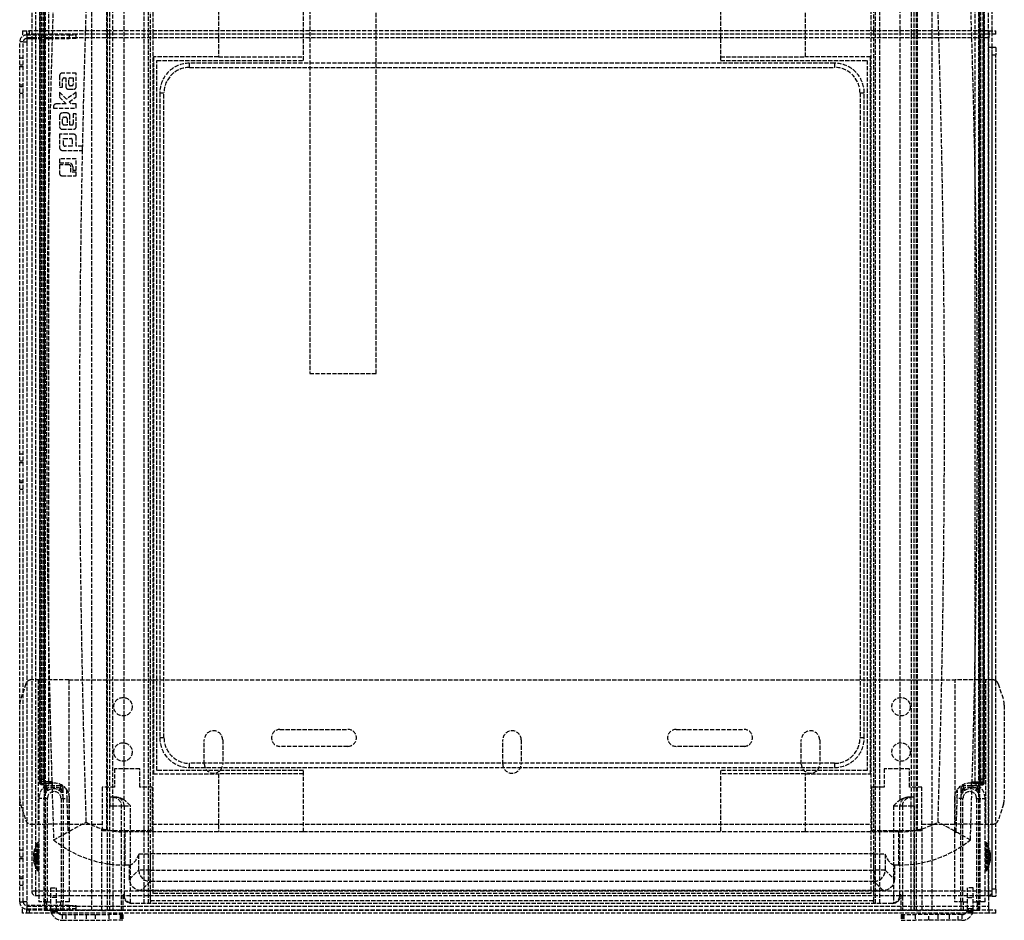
# Model space of a CAD drawing. Header units: millimetres. Extents: x 0 to 348, y -3 to 488.
# Tile 1 of 2: x 0 to 348, y -3 to 315. Entities that reach past the tile are written whole.
import ezdxf

# ---------------------------------------------------------------- set-up
doc = ezdxf.new("R2010")
doc.units = ezdxf.units.MM
doc.header["$LTSCALE"] = 10
doc.linetypes.add('ALLCAD_Strich', pattern=[0.2, 0.15, -0.05])
doc.layers.add('BESCH_KONT_sich_schn_grun_2d', color=10, linetype='Continuous')

msp = doc.modelspace()

# ---------------------------------------------------------------- linework, layer by layer
at = {"layer": 'BESCH_KONT_sich_schn_grun_2d', "linetype": 'ALLCAD_Strich'}
for p, q in [((7.64, 488), (7.64, 46.44)), ((8.34, 46.44), (8.34, 488)), ((8.6, 488), (8.6, 45.1)), ((9, 488), (9, 0)), ((25.5, 0), (25.5, 488)), ((322.5, 0), (322.5, 488)), ((339, 0), (339, 488)), ((339.4, 45.1), (339.4, 488)), ((339.66, 46.44), (339.66, 488)), ((340.36, 488), (340.36, 46.44)), ((47.2, 6), (47.2, 432.5)), ((102.5, 432.5), (102.5, 189.75)), ((126, 189.75), (126, 432.5)), ((300.8, 432.5), (300.8, 6)), ((7.14, 46.44), (7.14, 344.75)), ((7.14, 46.44), (7.14, 344.75)), ((7.25, 45.33), (7.25, 344.75)), ((8.71, 45.46), (8.71, 344.75)), ((10.3, 45.48), (10.3, 344.75)), ((30.99, 0), (30.99, 344.75)), ((31.84, 0), (31.84, 344.75)), ((32.79, 344.75), (32.79, 40)), ((36.87, 39.04), (36.87, 344.75)), ((44.05, 2.5), (44.05, 344.75)), ((45.49, 2.5), (45.49, 344.75)), ((46.2, 3.5), (46.2, 344.75)), ((301.8, 344.75), (301.8, 3.5)), ((302.51, 2.5), (302.51, 344.75)), ((303.95, 2.5), (303.95, 344.75)), ((311.13, 344.75), (311.13, 39.04)), ((315.21, 40), (315.21, 344.75)), ((316.16, 0), (316.16, 344.75)), ((317.01, 0), (317.01, 344.75)), ((337.7, 45.48), (337.7, 344.75)), ((339.29, 45.46), (339.29, 344.75)), ((340.75, 45.33), (340.75, 344.75)), ((340.86, 46.44), (340.86, 344.75)), ((340.86, 344.75), (340.86, 46.44)), ((4.25, 343.25), (4.25, 311)), ((5.75, 311), (5.75, 343.25)), ((342.25, 343.25), (342.25, 311)), ((343.75, 311), (343.75, 343.25)), ((30.75, 28.49), (30.75, 321.51)), ((70.25, 322.25), (70.25, 301.75)), ((100.25, 300.5), (100.25, 322.25)), ((247.75, 322.25), (247.75, 300.5)), ((277.75, 301.75), (277.75, 322.25)), ((317.25, 321.51), (317.25, 28.49)), ((1, 311), (1, 309)), ((1, 311), (3.5, 311)), ((2.5, 309.75), (2.5, 311)), ((2.5, 309.75), (2.5, 309.5)), ((17.5, 309.75), (2.5, 309.75)), ((3.5, 309.5), (3.5, 311)), ((342.5, 311), (3.5, 311)), ((4.25, 311), (4.25, 6.75)), ((5.75, 6.75), (5.75, 311)), ((20, 309.75), (17.5, 309.75)), ((17.5, 309.75), (17.5, 309.5)), ((342.5, 309.75), (20, 309.75)), ((20, 309.75), (20, 309.5)), ((342.25, 311), (342.25, 6.75)), ((342.5, 311), (342.5, 309.75)), ((342.5, 311), (345, 311)), ((345, 309.75), (342.5, 309.75)), ((342.5, 309.75), (342.5, 308.5)), ((343.75, 309.75), (343.75, 311)), ((343.75, 305), (343.75, 309.75)), ((345, 309.75), (345, 311)), ((1.25, 307), (0, 307)), ((0, 3), (0, 307)), ((1.25, 307), (2.5, 307)), ((1.25, 3), (1.25, 307)), ((2.5, 309.5), (2.5, 308.25)), ((2.5, 309.5), (17.5, 309.5)), ((20, 308.5), (2.5, 308.5)), ((2.5, 308.25), (2.5, 307)), ((2.5, 308.25), (17.5, 308.25)), ((2.5, 307), (2.5, 3)), ((17.5, 309.5), (17.5, 308.25)), ((17.5, 309.5), (20, 309.5)), ((20, 308.25), (17.5, 308.25)), ((20, 308.25), (20, 309.5)), ((342.5, 308.5), (20, 308.5)), ((342.5, 305), (342.5, 308.5)), ((342.5, 5), (342.5, 305)), ((343.75, 305), (342.5, 305)), ((345, 305), (343.75, 305)), ((343.75, 302.5), (343.75, 305)), ((343.75, 6.75), (343.75, 305)), ((345, 305), (345, 302.5)), ((1.25, 301.25), (0, 301.25)), ((70.25, 301.75), (47.25, 301.75)), ((47.25, 301.75), (47.25, 48.25)), ((48.5, 49.5), (48.5, 300.5)), ((48.5, 300.5), (100.25, 300.5)), ((288, 299.5), (60, 299.5)), ((60, 298), (60, 299.5)), ((70.25, 301.75), (100.25, 301.75)), ((247.75, 301.75), (277.75, 301.75)), ((247.75, 300.5), (299.5, 300.5)), ((300.75, 301.75), (277.75, 301.75)), ((288, 299.5), (288, 298)), ((299.5, 300.5), (299.5, 49.5)), ((300.75, 48.25), (300.75, 301.75)), ((343.75, 7.5), (343.75, 302.5)), ((343.75, 302.5), (345, 302.5)), ((345, 7.5), (345, 302.5)), ((1.25, 298.83), (0, 298.83)), ((1.25, 298.25), (0, 298.25)), ((20, 296), (15.05, 296)), ((20, 291.23), (20, 296)), ((60, 298), (288, 298)), ((14.1, 295.05), (14.1, 291.04)), ((15.16, 291.04), (15.16, 293.75)), ((15.69, 294.28), (16.34, 294.28)), ((16.34, 294.28), (16.34, 291.21)), ((17.35, 292.06), (17.35, 293.78)), ((17.89, 294.32), (18.94, 294.32)), ((18.94, 294.32), (18.94, 292.07)), ((1.25, 291.75), (0, 291.75)), ((1.25, 291.17), (0, 291.17)), ((14.1, 291.04), (15.16, 291.04)), ((14.1, 289.25), (14.1, 287.53)), ((16.55, 286.8), (14.1, 289.25)), ((20, 289.21), (16.55, 286.8)), ((17.27, 290.28), (19.05, 290.28)), ((18.39, 291.52), (17.9, 291.52)), ((20, 287.6), (20, 289.21)), ((49.5, 289), (49.5, 61)), ((49.5, 289), (51, 289)), ((51, 61), (51, 289)), ((297, 289), (298.5, 289)), ((297, 289), (297, 61)), ((298.5, 61), (298.5, 289)), ((1.25, 288.75), (0, 288.75)), ((14.1, 287.53), (16.45, 285.09)), ((17.47, 285.88), (20, 287.6)), ((18.25, 285.09), (17.47, 285.88)), ((11.91, 284.15), (11.91, 283.61)), ((11.91, 283.61), (20, 283.61)), ((16.45, 285.09), (12.86, 285.09)), ((16.78, 281.9), (15.06, 281.9)), ((20, 285.09), (18.25, 285.09)), ((20, 283.61), (20, 285.09)), ((14.1, 280.95), (14.1, 277.1)), ((15.16, 278.21), (15.16, 279.9)), ((15.71, 280.45), (16.21, 280.45)), ((16.76, 279.9), (16.76, 277.65)), ((17.75, 277.65), (17.75, 280.93)), ((18.94, 281.65), (18.94, 278.18)), ((20, 281.65), (18.94, 281.65)), ((20, 277.1), (20, 281.65)), ((15.06, 276.15), (19.04, 276.15)), ((16.76, 277.65), (15.72, 277.65)), ((18.41, 277.65), (17.75, 277.65)), ((18.98, 274.42), (14.1, 274.42)), ((14.1, 274.42), (14.1, 269.63)), ((15.49, 270.68), (15.49, 272.93)), ((15.49, 272.93), (18.04, 272.93)), ((18.59, 272.39), (18.59, 270.14)), ((20, 270.17), (20, 273.4)), ((15.06, 268.68), (22.15, 268.68)), ((18.59, 270.14), (16.04, 270.14)), ((22.15, 270.17), (20, 270.17)), ((22.15, 268.68), (22.15, 270.17)), ((14.1, 265.69), (14.1, 264.24)), ((20, 265.69), (14.1, 265.69)), ((20, 261.64), (20, 265.69)), ((14.1, 264.24), (17.4, 264.24)), ((14.1, 263.58), (14.1, 260.5)), ((17.4, 263.58), (14.1, 263.58)), ((18.11, 261.01), (18.11, 262.87)), ((20, 261.01), (18.11, 261.01)), ((18.74, 262.89), (18.74, 261.64)), ((18.74, 261.64), (20, 261.64)), ((20, 259.72), (20, 261.01)), ((14.88, 259.72), (20, 259.72)), ((102.5, 189.75), (126, 189.75)), ((1.25, 161.25), (0, 161.25)), ((1.25, 158.83), (0, 158.83)), ((1.25, 158.25), (0, 158.25)), ((1.25, 151.75), (0, 151.75)), ((1.25, 151.17), (0, 151.17)), ((1.25, 148.75), (0, 148.75)), ((2.15, 80.12), (0.29, 74.4)), ((4, 81.5), (4, 81.5)), ((9, 81.5), (4, 81.5)), ((6.5, 81.5), (6.5, 30.5)), ((17.42, 81.5), (9, 81.5)), ((17.42, 81.5), (330.58, 81.5)), ((17.42, 81.5), (17.42, 30.5)), ((339, 81.5), (330.58, 81.5)), ((330.58, 30.5), (330.58, 81.5)), ((344, 81.5), (339, 81.5)), ((341.5, 30.5), (341.5, 81.5)), ((344, 81.5), (344, 81.5)), ((345.85, 80.12), (347.71, 74.4)), ((348, 72.55), (348, 39.45)), ((92, 64), (116, 64)), ((232, 64), (256, 64)), ((51, 61), (49.5, 61)), ((65.25, 51.75), (65.25, 60.25)), ((71.75, 60.25), (71.75, 51.75)), ((170.75, 51.75), (170.75, 60.25)), ((177.25, 60.25), (177.25, 51.75)), ((276.25, 51.75), (276.25, 60.25)), ((282.75, 60.25), (282.75, 51.75)), ((298.5, 61), (297, 61)), ((116, 58), (92, 58)), ((256, 58), (232, 58)), ((42.48, 50.1), (33.54, 50.1)), ((33.54, 50.1), (33.54, 43.6)), ((42.48, 43.6), (42.48, 50.1)), ((100.25, 49.5), (48.5, 49.5)), ((60, 50.5), (60, 52)), ((288, 52), (60, 52)), ((60, 50.5), (288, 50.5)), ((100.25, 27.75), (100.25, 49.5)), ((299.5, 49.5), (247.75, 49.5)), ((247.75, 49.5), (247.75, 27.75)), ((288, 52), (288, 50.5)), ((314.46, 50.1), (305.53, 50.1)), ((305.53, 50.1), (305.53, 43.6)), ((314.46, 43.6), (314.46, 50.1)), ((7.64, 46.44), (7.14, 46.44)), ((7.14, 46.44), (7.14, 46.44)), ((7.25, 45.33), (7.15, 44.94)), ((7.64, 46.44), (8.34, 46.44)), ((11.6, 45.48), (10.3, 45.48)), ((10.3, 45.48), (10.3, 45.03)), ((11.6, 44), (11.6, 45.48)), ((47.25, 48.25), (70.25, 48.25)), ((100.25, 48.25), (70.25, 48.25)), ((70.25, 48.25), (70.25, 27.75)), ((277.75, 48.25), (247.75, 48.25)), ((277.75, 48.25), (300.75, 48.25)), ((277.75, 27.75), (277.75, 48.25)), ((336.4, 44), (336.4, 45.48)), ((336.4, 45.48), (337.7, 45.48)), ((337.7, 45.48), (337.7, 45.03)), ((340.36, 46.44), (339.66, 46.44)), ((340.36, 46.44), (340.86, 46.44)), ((340.75, 45.33), (340.85, 44.94)), ((340.86, 46.44), (340.86, 46.44)), ((7.65, 44.44), (7.75, 44.83)), ((8.6, 44.44), (7.65, 44.44)), ((8.6, 44.44), (7.65, 44.44)), ((8.6, 45.1), (8.6, 44.9)), ((8.6, 43), (8.6, 44.9)), ((8.6, 43), (9.4, 43)), ((8.6, 43), (8.6, 39.6)), ((9.6, 43.14), (9.6, 44)), ((14.4, 44), (9.6, 44)), ((14.4, 44), (14.4, 43.14)), ((14.6, 43), (15.4, 43)), ((15.4, 39.6), (15.4, 43)), ((33.54, 43.6), (29.11, 43.6)), ((29.11, 43.6), (29.11, 28.3)), ((46.91, 43.6), (42.48, 43.6)), ((46.91, 28.3), (46.91, 43.6)), ((305.53, 43.6), (301.09, 43.6)), ((301.09, 43.6), (301.09, 28.3)), ((318.89, 43.6), (314.46, 43.6)), ((318.89, 28.3), (318.89, 43.6)), ((332.6, 43), (333.4, 43)), ((332.6, 43), (332.6, 39.6)), ((333.6, 43.14), (333.6, 44)), ((338.4, 44), (333.6, 44)), ((338.4, 44), (338.4, 43.14)), ((338.6, 43), (339.4, 43)), ((339.4, 44.9), (339.4, 45.1)), ((339.4, 43), (339.4, 44.9)), ((339.4, 44.44), (340.35, 44.44)), ((340.35, 44.44), (339.4, 44.44)), ((339.4, 39.6), (339.4, 43)), ((340.35, 44.44), (340.25, 44.83)), ((9.8, 39.6), (6.8, 39.6)), ((6.8, 39.6), (6.8, 3)), ((8.6, 3), (8.6, 39.6)), ((9.8, 3), (9.8, 39.6)), ((14.6, 39.6), (16.63, 39.6)), ((14.6, 39.6), (14.6, 3)), ((15.4, 39.6), (15.4, 3)), ((32.94, 40), (31.94, 40)), ((32.94, 40), (32.94, 37)), ((33.9, 40), (32.94, 40)), ((33.9, 40), (33.9, 40)), ((315.06, 40), (314.1, 40)), ((314.1, 40), (314.1, 40)), ((315.06, 37), (315.06, 40)), ((316.06, 40), (315.06, 40)), ((333.4, 39.6), (331.37, 39.6)), ((332.6, 3), (332.6, 39.6)), ((333.4, 3), (333.4, 39.6)), ((338.2, 39.6), (341.2, 39.6)), ((338.2, 39.6), (338.2, 3)), ((339.4, 39.6), (339.4, 3)), ((341.2, 3), (341.2, 39.6)), ((0.29, 37.6), (2.15, 31.88)), ((31.84, 37), (32.94, 37)), ((31.84, 0), (31.84, 37)), ((32.94, 37), (35.94, 37)), ((32.94, 37), (32.94, 0)), ((35.94, 0), (35.94, 37)), ((35.94, 37), (36.9, 37)), ((36.9, 37), (39.12, 37)), ((36.9, 37), (36.9, 5.5)), ((39.12, 2.63), (39.12, 37)), ((308.88, 37), (311.1, 37)), ((308.88, 37), (308.88, 2.63)), ((311.1, 37), (312.06, 37)), ((311.1, 5.5), (311.1, 37)), ((312.06, 37), (315.06, 37)), ((312.06, 37), (312.06, 0)), ((315.06, 0), (315.06, 37)), ((315.06, 37), (316.16, 37)), ((316.16, 37), (316.16, 0)), ((347.71, 37.6), (345.85, 31.88)), ((4, 30.5), (4, 30.5)), ((4, 30.5), (9, 30.5)), ((17.42, 30.5), (9, 30.5)), ((17.42, 30.5), (29.11, 30.5)), ((29.01, 0), (29.01, 28.89)), ((29.11, 28.3), (46.91, 28.3)), ((46.91, 30.5), (301.09, 30.5)), ((301.09, 28.3), (318.89, 28.3)), ((318.89, 30.5), (330.58, 30.5)), ((318.99, 0), (318.99, 28.89)), ((339, 30.5), (330.58, 30.5)), ((339, 30.5), (344, 30.5)), ((344, 30.5), (344, 30.5)), ((17.6, 3), (17.6, 27.43)), ((70.25, 27.75), (37.22, 27.75)), ((100.25, 27.75), (70.25, 27.75)), ((247.75, 27.75), (100.25, 27.75)), ((277.75, 27.75), (247.75, 27.75)), ((310.78, 27.75), (277.75, 27.75)), ((330.4, 27.43), (330.4, 3)), ((1.25, 21.25), (0, 21.25)), ((6.8, 21.55), (5.25, 21.55)), ((5.25, 21.35), (6.8, 21.35)), ((6.17, 14.25), (6.17, 23.75)), ((6.6, 14), (6.6, 24)), ((6.6, 24), (6.8, 24)), ((341.4, 24), (341.2, 24)), ((342.75, 21.24), (341.2, 21.24)), ((341.2, 20.99), (342.75, 20.99)), ((341.4, 24), (341.4, 15.16)), ((341.83, 23.75), (341.83, 15.35)), ((1.25, 18.83), (0, 18.83)), ((1.25, 18.25), (0, 18.25)), ((6.8, 19.59), (4.93, 19.59)), ((4.93, 19.39), (6.8, 19.39)), ((4.93, 18.61), (6.8, 18.61)), ((6.8, 18.41), (4.93, 18.41)), ((5.25, 20), (6.8, 20)), ((6.8, 19.02), (5.25, 19.02)), ((6.8, 18.98), (5.25, 18.98)), ((5.25, 18), (6.8, 18)), ((42.09, 14.26), (42.09, 19.9)), ((46.09, 20.05), (46.09, 14.26)), ((301.91, 14.26), (301.91, 20.05)), ((305.91, 19.9), (305.91, 14.26)), ((341.2, 20.6), (342.75, 20.6)), ((342.75, 20.22), (341.2, 20.22)), ((343.07, 19.7), (341.2, 19.7)), ((341.2, 19.06), (343.07, 19.06)), ((341.2, 18.94), (343.07, 18.94)), ((343.07, 18.3), (341.2, 18.3)), ((342.75, 17.78), (341.2, 17.78)), ((341.2, 17.4), (342.75, 17.4)), ((5.25, 16.65), (6.8, 16.65)), ((6.8, 16.45), (5.25, 16.45)), ((6.6, 14), (6.8, 14)), ((38.85, 16.04), (37.22, 16.04)), ((38.85, 11.02), (38.85, 16.04)), ((38.85, 11.02), (42.09, 14.26)), ((46.09, 14.26), (42.09, 14.26)), ((46.09, 10.26), (46.09, 14.26)), ((46.09, 14.26), (301.91, 14.26)), ((305.91, 14.26), (301.91, 14.26)), ((301.91, 14.26), (301.91, 10.26)), ((305.91, 14.26), (309.15, 11.02)), ((309.15, 16.04), (309.15, 11.02)), ((310.78, 16.04), (309.15, 16.04)), ((341.2, 17.01), (342.75, 17.01)), ((342.75, 16.76), (341.2, 16.76)), ((341.4, 14), (341.2, 14)), ((341.4, 15.16), (341.4, 14)), ((341.83, 15.35), (341.83, 14.25)), ((1.25, 11.75), (0, 11.75)), ((1.25, 11.17), (0, 11.17)), ((1.25, 8.75), (0, 8.75)), ((11, 8), (13, 8)), ((11, 8), (11, 7.98)), ((11, 4.62), (11, 7.98)), ((11, 7.98), (13, 7.98)), ((13, 8), (13, 7.98)), ((13, 4.62), (13, 7.98)), ((46.09, 10.26), (42.85, 7.02)), ((305.15, 7.02), (42.85, 7.02)), ((301.91, 10.26), (46.09, 10.26)), ((305.15, 7.02), (301.91, 10.26)), ((337, 8), (335, 8)), ((335, 8), (335, 7.98)), ((335, 4.62), (335, 7.98)), ((337, 7.98), (335, 7.98)), ((337, 8), (337, 7.98)), ((337, 4.62), (337, 7.98)), ((345, 7.5), (343.75, 7.5)), ((343.75, 5), (343.75, 7.5)), ((345, 7.5), (345, 5)), ((5.75, 6.75), (4.25, 6.75)), ((5.75, 5.25), (5.75, 6.75)), ((342.25, 6.75), (5.75, 6.75)), ((5.75, 5.25), (342.25, 5.25)), ((11, 0.5), (11, 4.62)), ((13, 4.62), (11, 4.62)), ((13, 0.5), (13, 4.62)), ((36.55, 0), (36.55, 5.5)), ((36.9, 5.5), (36.55, 5.5)), ((46.2, 3.5), (301.8, 3.5)), ((300.8, 6), (47.2, 6)), ((311.45, 5.5), (311.1, 5.5)), ((311.45, 5.5), (311.45, 0)), ((335, 0.5), (335, 4.62)), ((335, 4.62), (337, 4.62)), ((337, 0.5), (337, 4.62)), ((343.75, 6.75), (342.25, 6.75)), ((342.25, 6.75), (342.25, 5.25)), ((342.5, 1.5), (342.5, 5)), ((343.75, 5), (342.5, 5)), ((343.75, 5), (345, 5)), ((0, 3), (1.25, 3)), ((1, -1), (1, 1)), ((2.5, 3), (1.25, 3)), ((2.5, 3), (2.5, 1.75)), ((17.5, 1.75), (2.5, 1.75)), ((2.5, 1.75), (2.5, 0.5)), ((2.5, 1.5), (20, 1.5)), ((2.5, 0.5), (17.5, 0.5)), ((2.5, 0.25), (2.5, 0.5)), ((2.5, 0.25), (17.5, 0.25)), ((2.5, -1), (2.5, 0.25)), ((3.5, -1), (3.5, 0.5)), ((9.8, 3), (6.8, 3)), ((8.6, 3), (8.6, 0)), ((9.6, 0), (9.6, 3)), ((9.8, 3), (11, 3)), ((11, 0.5), (12.03, 0.5)), ((12.03, 0.5), (13, 0.5)), ((13, 3), (14.6, 3)), ((14.4, 3), (14.4, 0)), ((17.6, 3), (14.6, 3)), ((15.4, 0), (15.4, 3)), ((17.5, 1.75), (20, 1.75)), ((17.5, 1.75), (17.5, 0.5)), ((20, 0.5), (17.5, 0.5)), ((17.5, 0.25), (17.5, 0.5)), ((17.5, 0.25), (20, 0.25)), ((20, 0.5), (20, 1.75)), ((20, 1.5), (342.5, 1.5)), ((20, 0.25), (20, 0.5)), ((20, 0.25), (342.5, 0.25)), ((311.45, 0), (36.55, 0)), ((308.44, 2.5), (39.56, 2.5)), ((312.06, 0), (311.45, 0)), ((315.06, 0), (312.06, 0)), ((316.16, 0), (315.06, 0)), ((317.01, 0), (316.16, 0)), ((316.16, 0), (316.16, 0)), ((317.01, 0), (318.99, 0)), ((332.6, 0), (318.99, 0)), ((333.4, 3), (330.4, 3)), ((332.6, 3), (332.6, 0)), ((333.6, 0), (332.6, 0)), ((333.4, 3), (335, 3)), ((333.6, 0), (333.6, 3)), ((334.94, 0), (333.6, 0)), ((334.94, 0), (336.4, 0)), ((335.97, 0.5), (335, 0.5)), ((337, 0.5), (335.97, 0.5)), ((336.97, 0), (336.4, 0)), ((336.4, 0), (336.4, -0.5)), ((338.4, 0), (336.97, 0)), ((337, 3), (338.2, 3)), ((341.2, 3), (338.2, 3)), ((338.4, 3), (338.4, 0)), ((339.4, 0), (338.4, 0)), ((339.4, 0), (339.4, 3)), ((342.5, 0.25), (342.5, 1.5)), ((342.5, 0.25), (345, 0.25)), ((342.5, 0.25), (342.5, -1)), ((345, -1), (345, 0.25)), ((3.5, -1), (1, -1)), ((342.5, -1), (3.5, -1)), ((9.6, 0), (8.6, 0)), ((11.03, 0), (9.6, 0)), ((11.6, 0), (11.03, 0)), ((11.13, -0.5), (11.6, -0.5)), ((13.09, -0.08), (11.17, -0.66)), ((11.6, 0), (13.06, 0)), ((11.6, 0), (11.6, -0.5)), ((13.27, -0.5), (11.6, -0.5)), ((14.4, 0), (13.06, 0)), ((15.4, 0), (14.4, 0)), ((15, -1.5), (31.5, -1.5)), ((15, -1.5), (15, -3.5)), ((29.01, 0), (15.4, 0)), ((16.3, -1.5), (16.3, -3.5)), ((16.49, 0), (16.49, -0.01)), ((16.49, 0), (16.49, -0.01)), ((16.49, 0), (16.49, -0.01)), ((16.49, 0), (16.49, -0.01)), ((16.49, 0), (16.49, -0.01)), ((16.49, 0), (16.49, -0.01)), ((16.49, 0), (16.49, -0.01)), ((16.49, -0.01), (16.49, -0.01)), ((16.49, -0.01), (16.49, -0.01)), ((16.49, -0.01), (16.5, -0.01)), ((16.5, 0), (16.5, -0.01)), ((16.5, 0), (16.5, -0.01)), ((16.5, -0.01), (16.5, 0)), ((16.5, 0), (16.5, -0.01)), ((16.5, 0), (16.5, -0.01)), ((16.5, 0), (16.5, -0.01)), ((16.5, 0), (16.5, -0.01)), ((16.5, 0), (16.5, -0.01)), ((16.5, 0), (16.5, -0.01)), ((16.51, -0.01), (16.5, -0.01)), ((16.5, -0.01), (16.5, -0.01)), ((16.5, -0.01), (16.5, -0.01)), ((16.51, 0), (16.51, -0.01)), ((16.51, 0), (16.51, -0.01)), ((16.51, 0), (16.51, -0.01)), ((16.51, 0), (16.51, -0.01)), ((16.51, 0), (16.51, -0.01)), ((16.51, 0), (16.51, -0.01)), ((16.51, 0), (16.51, -0.01)), ((16.51, -0.01), (16.51, -0.01)), ((16.51, -0.01), (16.51, -0.01)), ((19.5, -1.5), (19.5, -3.5)), ((23.5, -1.5), (23.5, -3.5)), ((26.7, -1.5), (26.7, -3.5)), ((29.01, 0), (30.99, 0)), ((31.84, 0), (30.99, 0)), ((36.5, -1.5), (31.5, -1.5)), ((31.5, -1.5), (31.5, -3.5)), ((32.94, 0), (31.84, 0)), ((31.84, 0), (31.84, 0)), ((35.94, 0), (32.94, 0)), ((35.5, -1.5), (35.5, -3.5)), ((36.55, 0), (35.94, 0)), ((36, -1.5), (36, -3.5)), ((36.5, -1.5), (36.5, -3.5)), ((311.5, -1.5), (316.5, -1.5)), ((311.5, -1.5), (311.5, -3.5)), ((312, -1.5), (312, -3.5)), ((312.5, -1.5), (312.5, -3.5)), ((333, -1.5), (316.5, -1.5)), ((316.5, -1.5), (316.5, -3.5)), ((321.3, -3.5), (321.3, -1.5)), ((324.5, -1.5), (324.5, -3.5)), ((328.5, -1.5), (328.5, -3.5)), ((331.7, -3.5), (331.7, -1.5)), ((333, -1.5), (333, -3.5)), ((336.4, -0.5), (334.73, -0.5)), ((334.91, -0.08), (336.83, -0.66)), ((336.4, -0.5), (336.87, -0.5)), ((345, -1), (342.5, -1)), ((15, -3.5), (31.5, -3.5)), ((36.5, -3.5), (31.5, -3.5)), ((311.5, -3.5), (316.5, -3.5)), ((333, -3.5), (316.5, -3.5))]:
    msp.add_line(p, q, dxfattribs=at)
for centre in [(36.5, 72), (311.5, 72), (36.5, 56), (311.5, 56)]:
    msp.add_circle(centre, 3.25, dxfattribs=at)
for centre, radius, start, end in [((4539.11, 175), 4529.61, 178.10157, 181.89843), ((-4191.11, 175), 4529.61, 358.10157, 1.89843), ((2.5, 307), 2.5, 90, 180), ((2.5, 307), 1.25, 90, 180), ((60, 289), 10.5, 90, 180), ((288, 289), 10.5, 0, 90), ((15.05, 295.05), 0.95, 89.9965, 180), ((60, 289), 9, 90, 180), ((288, 289), 9, 0, 90), ((15.69, 293.75), 0.529, 90, 180), ((17.89, 293.78), 0.54, 90, 180), ((17.27, 291.21), 0.935, 180.0057, 270.1538), ((17.9, 292.06), 0.545, 180, 270), ((18.39, 292.07), 0.552, 270, 0), ((19.04, 291.23), 0.954, 270.1538, 0), ((12.86, 284.15), 0.946, 90, 180), ((15.06, 280.95), 0.951, 90, 180), ((16.78, 280.93), 0.964, 0, 90), ((15.71, 279.9), 0.553, 90, 180), ((16.21, 279.9), 0.548, 0, 90), ((15.06, 277.1), 0.952, 180, 270), ((15.72, 278.21), 0.561, 180, 270), ((18.41, 278.18), 0.533, 270, 0), ((19.04, 277.1), 0.96, 270, 0), ((18.04, 272.39), 0.549, 359.9926, 90), ((18.98, 273.4), 1.02, 0, 90), ((15.06, 269.63), 0.952, 180, 270), ((16.04, 270.68), 0.546, 179.9926, 270), ((17.4, 262.89), 1.35, 0.0306, 90), ((17.4, 262.87), 0.712, 0.0259, 90), ((14.88, 260.5), 0.775, 180, 269.9965), ((4.05, 79.5), 2, 91.4957, 162), ((343.95, 79.5), 2, 58.2815, 88.5043), ((343.95, 79.5), 2, 18, 58.2815), ((6, 72.55), 6, 162, 180), ((342, 72.55), 6, 0, 18), ((68.5, 60.25), 3.25, 0, 180), ((92, 61), 3, 90, 270), ((116, 61), 3, 270, 90), ((174, 60.25), 3.25, 0, 180), ((232, 61), 3, 90, 270), ((256, 61), 3, 270, 90), ((279.5, 60.25), 3.25, 0, 180), ((60, 61), 10.5, 180, 270), ((60, 61), 9, 180, 270), ((288, 61), 10.5, 270, 0), ((288, 61), 9, 270, 0), ((68.5, 51.75), 3.25, 180, 0), ((174, 51.75), 3.25, 180, 0), ((279.5, 51.75), 3.25, 180, 0), ((12.2, 39.6), 5.4, 34.6058, 180), ((9.6, 43), 1, 90, 180), ((12, 39.6), 3.4, 0, 180), ((12.2, 39.6), 2.4, 0, 180), ((14.4, 43), 1, 0, 90), ((335.8, 39.6), 5.4, 0, 145.385), ((333.6, 43), 1, 90, 180), ((336, 39.6), 3.4, 0, 180), ((335.8, 39.6), 2.4, 0, 180), ((338.4, 43), 1, 0, 90), ((6, 39.45), 6, 180, 198), ((342, 39.45), 6, 342, 0), ((4.05, 32.5), 2, 198, 268.5043), ((343.95, 32.5), 2, 301.7185, 342), ((37.22, 56.22), 28.47, 256.8588, 270), ((310.78, 56.22), 28.47, 270, 283.1402), ((343.95, 32.5), 2, 271.4957, 301.7185), ((37.22, 56.22), 40.19, 231.1076, 270), ((310.78, 56.22), 40.19, 270, 308.8924), ((14.44, 19), 9.54, 150.1372, 165.0951), ((6.6, 23.5), 0.5, 90, 150.1372), ((341.4, 23.5), 0.5, 29.8628, 90), ((333.56, 19), 9.54, 4.6922, 29.8628), ((333.56, 19), 9.54, 330.1372, 355.3078), ((14.44, 19), 9.54, 194.9049, 209.8628), ((6.6, 14.5), 0.5, 209.8628, 270), ((341.4, 14.5), 0.5, 270, 330.1372), ((5.75, 6.75), 1.5, 180, 270), ((342.25, 6.75), 1.5, 270, 0), ((2.5, 3), 2.5, 180, 270), ((2.5, 3), 1.25, 180, 270), ((15, 0.5), 4, 196.9303, 202.0246), ((15, 0.5), 4, 202.0246, 270), ((15, 0.5), 2, 196.9303, 228.5912), ((15, 0.5), 2, 228.5912, 270), ((333, 0.5), 2, 270, 311.4088), ((333, 0.5), 4, 270, 337.9754), ((333, 0.5), 2, 311.4088, 343.0697), ((333, 0.5), 4, 337.9754, 343.0697)]:
    msp.add_arc(centre, radius, start, end, dxfattribs=at)
at = {"layer": 'BESCH_KONT_sich_schn_grun_2d', "linetype": 'ALLCAD_Strich', "extrusion": (0, 0, -1)}
for centre, major_axis, ratio, start_param, end_param in [((7.15, 46.44), (0, 1.5), 0.008727, -3.176499, -1.570796), ((7.75, 45.33), (-0.485, 0.121), 0.999353, -1.815533, -0.245041), ((9.11, 45.46), (0.023, -0.499), 0.790388, 0.057, 1.606428), ((337.7, 45.43), (2, 0), 0.026191, -1.570796, -0.658862), ((333.75, 45.32), (7, 0), 0.032426, -0.658862, -0.008727), ((338.65, 46.44), (0, -2), 0.508746, -1.570796, -0.834677), ((340.35, 46.44), (0, -2), 0.006545, -1.570796, 0.034907), ((7.65, 44.94), (-0.485, 0.121), 0.999353, -1.815533, -0.245041), ((14.25, 44.82), (6.5, 0), 0.034921, -3.132866, -2.482731), ((11.6, 44.9), (3, 0), 0.034921, -3.141593, -2.180791), ((10.3, 44.93), (1.5, 0), 0.034921, -2.482731, -1.850987), ((9.6, 43.29), (0.545, -0.838), 0.079073, 0, 1.449886), ((333.6, 43.29), (0.545, -0.838), 0.079073, 0, 1.449886), ((336.4, 44.9), (3, 0), 0.034921, -0.960802, 0), ((32.94, 37), (0, 3), 0.999391, 0, 1.570796), ((315.06, 37), (0, -3), 0.999391, 1.570796, 3.141593), ((14.44, 18.9), (-9.52, 0), 0.979009, 0.052521, 0.265596), ((14.44, 21.45), (-9.2, 0), 0.203816, -0.054351, 0.054351), ((333.56, 20.92), (9.2, 0), 0.640863, -0.054351, 0.054351), ((333.56, 19.38), (9.52, 0), 0.640863, -0.265596, -0.052521), ((14.44, 19.49), (-9.52, 0), 0.203816, 0.052521, 0.265596), ((14.44, 19.49), (-9.52, 0), 0.203816, -0.265596, -0.052521), ((14.44, 18.9), (-9.52, 0), 0.979009, -0.265596, -0.052521), ((14.44, 18.49), (-9.2, 0), 0.979009, -0.054351, 0.054351), ((333.56, 18.68), (9.52, 0), 0.767655, -0.265596, -0.052521), ((333.56, 19.38), (9.52, 0), 0.640863, 0.052521, 0.265596), ((333.56, 18.68), (9.52, 0), 0.767655, 0.052521, 0.265596), ((333.56, 17.4), (9.2, 0), 0.767655, -0.054351, 0.054351), ((42.85, 11.02), (2.83, 2.83), 0.999695, -3.926839, -2.356347), ((305.15, 11.02), (-2.83, 2.83), 0.999695, -3.926839, -2.356347), ((39.89, 5.5), (2.16, -2.16), 0.965689, -5.218534, -3.944444), ((45.93, 3.5), (0, -1.25), 0.212557, -1.570796, -0.643501), ((302.07, 3.5), (0, 1.25), 0.212557, -2.498092, -1.570796)]:
    msp.add_ellipse(centre, major_axis=major_axis, ratio=ratio, start_param=start_param, end_param=end_param, dxfattribs=at)
at = {"layer": 'BESCH_KONT_sich_schn_grun_2d', "linetype": 'ALLCAD_Strich'}
for centre, major_axis, ratio, start_param, end_param in [((14.25, 45.32), (-7, 0), 0.032426, -0.658862, -0.008727), ((7.65, 46.44), (0, -2), 0.006545, -1.570796, 0.034907), ((9.35, 46.44), (0, -2), 0.508746, -1.570796, -0.834677), ((10.3, 45.43), (-2, 0), 0.026191, -1.570796, -0.658862), ((338.89, 45.46), (-0.023, -0.499), 0.790388, 0.057, 1.606428), ((340.25, 45.33), (0.485, 0.121), 0.999353, -1.815533, -0.245041), ((340.85, 46.44), (0, 1.5), 0.008727, -3.176499, -1.570796), ((9.21, 43), (0.635, -0.773), 0.152976, 0, 1.445793), ((14.4, 43.29), (-0.545, -0.838), 0.079073, 0, 1.449886), ((14.79, 43), (-0.635, -0.773), 0.152976, -1.445793, 0), ((333.21, 43), (0.635, -0.773), 0.152976, 0, 1.445793), ((338.4, 43.29), (-0.545, -0.838), 0.079073, 0, 1.449886), ((338.79, 43), (-0.635, -0.773), 0.152976, -1.445793, 0), ((337.7, 44.93), (-1.5, 0), 0.034921, -2.482731, -1.850987), ((333.75, 44.82), (-6.5, 0), 0.034921, -3.132866, -2.482731), ((340.35, 44.94), (0.485, 0.121), 0.999353, -1.815533, -0.245041), ((31.94, 37), (0, 3), 0.034921, 0, 1.570796), ((33.9, 37), (0, 3), 0.999391, -1.570796, 0), ((314.1, 37), (0, 3), 0.999391, 0, 1.570796), ((316.06, 37), (0, -3), 0.034921, -4.712389, -3.141593), ((14.44, 19.1), (-9.52, 0), 0.979009, -0.265596, -0.052521), ((333.56, 19.32), (9.52, 0), 0.767655, 0.052521, 0.265596), ((333.56, 20.6), (9.2, 0), 0.767655, -0.054351, 0.054351), ((14.44, 18.51), (-9.52, 0), 0.203816, -0.265596, -0.052521), ((14.44, 19.1), (-9.52, 0), 0.979009, 0.052521, 0.265596), ((14.44, 18.51), (-9.52, 0), 0.203816, 0.052521, 0.265596), ((14.44, 19.51), (-9.2, 0), 0.979009, -0.054351, 0.054351), ((333.56, 18.62), (9.52, 0), 0.640863, 0.052521, 0.265596), ((333.56, 19.32), (9.52, 0), 0.767655, -0.265596, -0.052521), ((333.56, 18.62), (9.52, 0), 0.640863, -0.265596, -0.052521), ((333.56, 17.08), (9.2, 0), 0.640863, -0.054351, 0.054351), ((14.44, 16.55), (-9.2, 0), 0.203816, -0.054351, 0.054351), ((46.09, 14.26), (-2.83, 2.83), 0.999695, 0.78555, 2.356042), ((301.91, 14.26), (-2.83, -2.83), 0.999695, 0.78555, 2.356042), ((39.56, 5.5), (-3, 0), 0.999391, 0, 1.570796), ((308.44, 5.5), (3, 0), 0.999391, -1.570796, 0), ((308.11, 5.5), (2.16, 2.16), 0.965689, -2.076942, -0.802851), ((40, 5.5), (-3.03, 0), 0.99004, 1.27409, 1.570796), ((308, 5.5), (3.03, 0), 0.99004, -1.570796, -1.27409)]:
    msp.add_ellipse(centre, major_axis=major_axis, ratio=ratio, start_param=start_param, end_param=end_param, dxfattribs=at)
for points in [[(23.43, 318.77), (20.38, 222.96), (20.38, 127.05), (23.43, 31.23)], [(324.57, 31.23), (327.62, 127.05), (327.62, 222.96), (324.57, 318.77)], [(9.88, 44.98), (10.03, 44.98), (10.16, 45), (10.3, 45.03)], [(337.7, 45.03), (337.84, 45), (337.97, 44.98), (338.12, 44.98)], [(16.63, 39.6), (16.75, 35.72), (16.88, 31.58), (17.02, 27.71)], [(17.6, 28.03), (17.6, 31.83), (17.6, 35.69), (17.6, 39.6)], [(330.4, 39.6), (330.4, 35.69), (330.4, 31.83), (330.4, 28.03)], [(17.6, 28.03), (19.2, 28.91), (21.14, 29.98), (23.43, 31.23)], [(17.6, 27.43), (17.6, 27.62), (17.6, 27.82), (17.6, 28.03)], [(23.43, 31.23), (25.2, 30.26), (27.08, 29.47), (29.01, 28.89)], [(318.99, 28.89), (320.92, 29.47), (322.8, 30.26), (324.57, 31.23)], [(330.4, 28.03), (328.8, 28.91), (326.86, 29.98), (324.57, 31.23)], [(330.4, 28.03), (330.4, 27.82), (330.4, 27.62), (330.4, 27.43)], [(11.99, 24.94), (12, 24.95), (13.67, 25.87), (17.02, 27.71)], [(37.22, 16.04), (37.22, 16.05), (37.22, 19.95), (37.22, 27.75)], [(310.78, 16.04), (310.78, 16.05), (310.78, 19.95), (310.78, 27.75)], [(336.01, 24.94), (336.01, 24.95), (334.33, 25.87), (330.98, 27.71)], [(42.09, 19.9), (41.01, 17.33), (39.93, 16.04), (38.85, 16.04)], [(301.91, 20.05), (260.35, 19.97), (87.66, 19.97), (46.09, 20.05)], [(309.15, 16.04), (308.07, 16.04), (306.99, 17.33), (305.91, 19.9)]]:
    msp.add_open_spline(points, degree=3, dxfattribs=at)
for points, knots in [([(7.65, 44.44), (7.6, 44.44), (7.55, 44.45), (7.45, 44.48), (7.41, 44.51), (7.33, 44.56), (7.3, 44.59), (7.24, 44.65), (7.23, 44.68), (7.19, 44.75), (7.18, 44.77), (7.17, 44.82), (7.17, 44.83), (7.16, 44.86), (7.16, 44.87), (7.16, 44.88), (7.16, 44.89), (7.15, 44.91), (7.15, 44.91), (7.15, 44.95), (7.15, 44.97), (7.15, 45.06), (7.15, 45.13), (7.15, 45.32), (7.14, 45.43), (7.14, 45.69), (7.14, 45.83), (7.14, 46.13), (7.14, 46.29), (7.14, 46.44)], [-1.570796, -1.570796, -1.570796, -1.570796, -1.568003, -1.568003, -1.564923, -1.564923, -1.560868, -1.560868, -1.554509, -1.554509, -1.542941, -1.542941, -1.526839, -1.526839, -1.510528, -1.510528, -1.488208, -1.488208, -1.444124, -1.444124, -1.252369, -1.252369, -0.93821, -0.93821, -0.624051, -0.624051, -0.309891, -0.309891, 0, 0, 0, 0]), ([(10.3, 45.03), (10.44, 45.06), (10.59, 45.1), (11.03, 45.25), (11.33, 45.37), (11.6, 45.48)], [0.4087449, 0.4087449, 0.4087449, 0.4087449, 0.4564353, 0.4564353, 0.5446067, 0.5446067, 0.5446067, 0.5446067]), ([(336.4, 45.48), (336.67, 45.37), (336.97, 45.25), (337.41, 45.1), (337.56, 45.06), (337.7, 45.03)], [0, 0, 0, 0, 0.0881714, 0.0881714, 0.1358618, 0.1358618, 0.1358618, 0.1358618]), ([(340.35, 44.44), (340.4, 44.44), (340.45, 44.45), (340.55, 44.48), (340.59, 44.51), (340.67, 44.56), (340.7, 44.59), (340.76, 44.65), (340.77, 44.68), (340.81, 44.75), (340.82, 44.77), (340.83, 44.82), (340.83, 44.83), (340.84, 44.86), (340.84, 44.87), (340.84, 44.88), (340.84, 44.89), (340.85, 44.91), (340.85, 44.91), (340.85, 44.95), (340.85, 44.97), (340.85, 45.06), (340.85, 45.13), (340.85, 45.32), (340.86, 45.43), (340.86, 45.69), (340.86, 45.83), (340.86, 46.13), (340.86, 46.29), (340.86, 46.44)], [-1.570796, -1.570796, -1.570796, -1.570796, -1.568003, -1.568003, -1.564923, -1.564923, -1.560868, -1.560868, -1.554509, -1.554509, -1.542941, -1.542941, -1.526839, -1.526839, -1.510528, -1.510528, -1.488208, -1.488208, -1.444124, -1.444124, -1.252369, -1.252369, -0.93821, -0.93821, -0.624051, -0.624051, -0.309891, -0.309891, 0, 0, 0, 0]), ([(9.4, 43), (9.31, 42.85), (9.23, 42.69), (9.03, 42.24), (8.93, 41.95), (8.76, 41.29), (8.69, 40.93), (8.62, 40.25), (8.6, 39.92), (8.6, 39.6)], [-0.4358837, -0.4358837, -0.4358837, -0.4358837, -0.3639066, -0.3639066, -0.2487432, -0.2487432, -0.1152918, -0.1152918, 0.00103, 0.00103, 0.00103, 0.00103]), ([(9.6, 43.14), (9.6, 43.14), (9.59, 43.14), (9.53, 43.09), (9.46, 43.05), (9.4, 43)], [-1.31867305, -1.31867305, -1.31867305, -1.31867305, -1.31629987, -1.31629987, -1.26980433, -1.26980433, -1.26980433, -1.26980433]), ([(14.4, 43.14), (14.19, 43.21), (13.96, 43.27), (13.27, 43.42), (12.77, 43.48), (11.69, 43.51), (11.11, 43.47), (10.23, 43.32), (9.9, 43.24), (9.6, 43.14)], [2.1291704, 2.1291704, 2.1291704, 2.1291704, 2.2059408, 2.2059408, 2.3577889, 2.3577889, 2.531234, 2.531234, 2.6396371, 2.6396371, 2.6396371, 2.6396371]), ([(14.6, 43), (14.54, 43.05), (14.47, 43.09), (14.41, 43.14), (14.4, 43.14), (14.4, 43.14)], [-1.26980433, -1.26980433, -1.26980433, -1.26980433, -1.2233088, -1.2233088, -1.22093562, -1.22093562, -1.22093562, -1.22093562]), ([(15.4, 39.6), (15.4, 40.06), (15.36, 40.52), (15.23, 41.31), (15.16, 41.65), (14.98, 42.2), (14.89, 42.42), (14.73, 42.76), (14.67, 42.88), (14.6, 43)], [-0.4369137, -0.4369137, -0.4369137, -0.4369137, -0.2712962, -0.2712962, -0.1443959, -0.1443959, -0.0555369, -0.0555369, 0, 0, 0, 0]), ([(16.64, 42.67), (16.64, 42.67), (16.63, 42.67), (16.62, 42.65), (16.62, 42.62), (16.61, 42.52), (16.6, 42.41), (16.59, 42.11), (16.59, 41.88), (16.59, 41.19), (16.6, 40.73), (16.61, 40.05), (16.62, 39.83), (16.63, 39.6)], [-0.8494301, -0.8494301, -0.8494301, -0.8494301, -0.8121349, -0.8121349, -0.7730565, -0.7730565, -0.6978412, -0.6978412, -0.6001998, -0.6001998, -0.4629714, -0.4629714, -0.3970127, -0.3970127, -0.3970127, -0.3970127]), ([(17.6, 39.6), (17.6, 39.61), (17.6, 39.62), (17.6, 39.66), (17.6, 39.7), (17.6, 39.77), (17.6, 39.81), (17.59, 39.9), (17.59, 39.95), (17.58, 40.1), (17.57, 40.19), (17.49, 40.84), (17.34, 41.29), (17.14, 41.8), (17.05, 41.98), (16.86, 42.33), (16.75, 42.51), (16.64, 42.67)], [-1.960578, -1.960578, -1.960578, -1.960578, -1.953071, -1.953071, -1.924042, -1.924042, -1.894101, -1.894101, -1.851142, -1.851142, -1.746705, -1.746705, -1.08434, -1.08434, -0.631807, -0.631807, 0, 0, 0, 0]), ([(331.36, 42.67), (331.14, 42.36), (330.8, 41.81), (330.53, 40.79), (330.47, 40.5), (330.43, 40.13), (330.42, 40.07), (330.41, 39.97), (330.41, 39.93), (330.41, 39.85), (330.4, 39.81), (330.4, 39.74), (330.4, 39.7), (330.4, 39.64), (330.4, 39.62), (330.4, 39.6)], [-4.097345, -4.097345, -4.097345, -4.097345, -2.507486, -2.507486, -2.056272, -2.056272, -1.99149, -1.99149, -1.95474, -1.95474, -1.926381, -1.926381, -1.896756, -1.896756, -1.879045, -1.879045, -1.879045, -1.879045]), ([(331.37, 39.6), (331.38, 39.93), (331.39, 40.26), (331.4, 40.92), (331.41, 41.27), (331.41, 41.88), (331.41, 42.11), (331.4, 42.43), (331.39, 42.54), (331.37, 42.66), (331.37, 42.68), (331.36, 42.67)], [-0.3856856, -0.3856856, -0.3856856, -0.3856856, -0.3046763, -0.3046763, -0.2136247, -0.2136247, -0.1281329, -0.1281329, -0.0603527, -0.0603527, 0, 0, 0, 0]), ([(333.4, 43), (333.31, 42.85), (333.23, 42.69), (333.03, 42.24), (332.93, 41.95), (332.76, 41.29), (332.69, 40.93), (332.62, 40.25), (332.6, 39.92), (332.6, 39.6)], [-0.4358837, -0.4358837, -0.4358837, -0.4358837, -0.3639066, -0.3639066, -0.2487432, -0.2487432, -0.1152918, -0.1152918, 0.00103, 0.00103, 0.00103, 0.00103]), ([(333.6, 43.14), (333.6, 43.14), (333.59, 43.14), (333.53, 43.09), (333.46, 43.05), (333.4, 43)], [-0.04886872, -0.04886872, -0.04886872, -0.04886872, -0.04649554, -0.04649554, 0, 0, 0, 0]), ([(338.4, 43.14), (338.19, 43.21), (337.96, 43.27), (337.27, 43.42), (336.77, 43.48), (335.69, 43.51), (335.11, 43.47), (334.23, 43.32), (333.9, 43.24), (333.6, 43.14)], [2.1291704, 2.1291704, 2.1291704, 2.1291704, 2.2059408, 2.2059408, 2.3577889, 2.3577889, 2.531234, 2.531234, 2.6396371, 2.6396371, 2.6396371, 2.6396371]), ([(338.6, 43), (338.54, 43.05), (338.47, 43.09), (338.41, 43.14), (338.4, 43.14), (338.4, 43.14)], [-1.26980433, -1.26980433, -1.26980433, -1.26980433, -1.2233088, -1.2233088, -1.22093562, -1.22093562, -1.22093562, -1.22093562]), ([(339.4, 39.6), (339.4, 40.06), (339.36, 40.52), (339.23, 41.31), (339.16, 41.65), (338.98, 42.2), (338.89, 42.42), (338.73, 42.76), (338.67, 42.88), (338.6, 43)], [-0.4369137, -0.4369137, -0.4369137, -0.4369137, -0.2712962, -0.2712962, -0.1443959, -0.1443959, -0.0555369, -0.0555369, 0, 0, 0, 0]), ([(36.87, 39.04), (36.76, 39.11), (36.65, 39.18), (36.1, 39.5), (35.64, 39.68), (34.71, 39.94), (34.29, 40), (33.92, 40), (33.91, 40), (33.9, 40)], [0.8041578, 0.8041578, 0.8041578, 0.8041578, 0.8380336, 0.8380336, 0.9658151, 0.9658151, 1.0979729, 1.0979729, 1.1018647, 1.1018647, 1.1018647, 1.1018647]), ([(39.12, 37), (38.72, 37.42), (38.28, 37.87), (37.5, 38.56), (37.19, 38.82), (36.87, 39.04)], [1.8082888, 1.8082888, 1.8082888, 1.8082888, 1.9846331, 1.9846331, 2.0986749, 2.0986749, 2.0986749, 2.0986749]), ([(308.88, 37), (309.28, 37.42), (309.72, 37.87), (310.5, 38.56), (310.81, 38.82), (311.13, 39.04)], [0, 0, 0, 0, 0.1763442, 0.1763442, 0.290386, 0.290386, 0.290386, 0.290386]), ([(311.13, 39.04), (311.18, 39.07), (311.22, 39.1), (311.7, 39.4), (312.18, 39.62), (313.15, 39.92), (313.6, 39.99), (314.02, 40), (314.06, 40), (314.1, 40)], [4.1883372, 4.1883372, 4.1883372, 4.1883372, 4.2024225, 4.2024225, 4.3364064, 4.3364064, 4.4733685, 4.4733685, 4.4873052, 4.4873052, 4.4873052, 4.4873052]), ([(330.98, 27.71), (331.08, 30.35), (331.17, 33.1), (331.25, 35.75), (331.29, 37.03), (331.33, 38.32), (331.37, 39.6)], [-1.18051, -1.18051, -1.18051, -1.18051, -0.384592, -0.384592, -0.384592, 0, 0, 0, 0]), ([(29.01, 28.89), (29.05, 28.88), (29.08, 28.87), (29.11, 28.86), (29.21, 28.83), (29.31, 28.8), (29.41, 28.77), (29.55, 28.73), (29.69, 28.7), (29.82, 28.67), (30.02, 28.62), (30.21, 28.58), (30.37, 28.55), (30.52, 28.52), (30.64, 28.51), (30.75, 28.49)], [-0.213908, -0.213908, -0.213908, -0.213908, -0.2036918, -0.2036918, -0.2036918, -0.1719676, -0.1719676, -0.1719676, -0.1280894, -0.1280894, -0.1280894, -0.0604206, -0.0604206, -0.0604206, 0, 0, 0, 0]), ([(317.25, 28.49), (317.38, 28.51), (317.54, 28.53), (317.74, 28.57), (317.88, 28.6), (318.04, 28.63), (318.21, 28.68), (318.46, 28.74), (318.72, 28.81), (318.99, 28.89)], [-0.2144068, -0.2144068, -0.2144068, -0.2144068, -0.1394029, -0.1394029, -0.1394029, -0.0831818, -0.0831818, -0.0831818, 0, 0, 0, 0]), ([(17.02, 27.71), (17.15, 27.63), (17.27, 27.56), (17.36, 27.51), (17.45, 27.47), (17.51, 27.44), (17.55, 27.43), (17.57, 27.42), (17.58, 27.42), (17.58, 27.42), (17.59, 27.42), (17.59, 27.42), (17.59, 27.42), (17.59, 27.42), (17.6, 27.42), (17.6, 27.42), (17.6, 27.42), (17.6, 27.42), (17.6, 27.42), (17.6, 27.42), (17.6, 27.43), (17.6, 27.43)], [-0.3616827, -0.3616827, -0.3616827, -0.3616827, -0.2891988, -0.2891988, -0.2891988, -0.2205226, -0.2205226, -0.2205226, -0.197556, -0.197556, -0.197556, -0.1878439, -0.1878439, -0.1878439, -0.1808459, -0.1808459, -0.1808459, -0.1744955, -0.1744955, -0.1744955, -0.1673772, -0.1673772, -0.1673772, -0.1673772]), ([(330.4, 27.43), (330.4, 27.42), (330.4, 27.42), (330.4, 27.42), (330.4, 27.42), (330.4, 27.42), (330.41, 27.42), (330.41, 27.42), (330.41, 27.42), (330.43, 27.42), (330.44, 27.42), (330.52, 27.45), (330.63, 27.51), (330.85, 27.63), (330.91, 27.67), (330.98, 27.71)], [-0.1944537, -0.1944537, -0.1944537, -0.1944537, -0.1861935, -0.1861935, -0.1792804, -0.1792804, -0.1728274, -0.1728274, -0.162255, -0.162255, -0.1360354, -0.1360354, -0.038229, -0.038229, 0, 0, 0, 0]), ([(42.09, 19.9), (42.1, 19.91), (42.12, 19.92), (42.21, 19.94), (42.3, 19.95), (42.63, 19.98), (42.93, 20), (43.67, 20.03), (44.08, 20.04), (44.77, 20.05), (45.03, 20.05), (45.55, 20.05), (45.82, 20.06), (46.09, 20.05)], [-0.6227971, -0.6227971, -0.6227971, -0.6227971, -0.5595058, -0.5595058, -0.4669174, -0.4669174, -0.307182, -0.307182, -0.1606507, -0.1606507, -0.08088, -0.08088, 0, 0, 0, 0]), ([(301.91, 20.05), (302.42, 20.06), (302.92, 20.05), (303.89, 20.04), (304.33, 20.03), (305.09, 20), (305.38, 19.98), (305.71, 19.95), (305.79, 19.94), (305.86, 19.92), (305.88, 19.92), (305.9, 19.91), (305.91, 19.9), (305.91, 19.9)], [-0.6231552, -0.6231552, -0.6231552, -0.6231552, -0.4701716, -0.4701716, -0.3116026, -0.3116026, -0.1542707, -0.1542707, -0.0654229, -0.0654229, -0.031324, -0.031324, 0, 0, 0, 0]), ([(11.17, -0.66), (11.12, -0.48), (11.07, -0.28), (11.01, 0.11), (11, 0.3), (11, 0.5)], [0, 0, 0, 0, 0.059295, 0.059295, 0.1185657, 0.1185657, 0.1185657, 0.1185657]), ([(13, 0.5), (13, 0.4), (13.01, 0.3), (13.04, 0.11), (13.06, 0.01), (13.09, -0.08)], [0, 0, 0, 0, 0.03040745, 0.03040745, 0.06047615, 0.06047615, 0.06047615, 0.06047615]), ([(335, 0.5), (335, 0.4), (334.99, 0.3), (334.96, 0.11), (334.94, 0.01), (334.91, -0.08)], [0, 0, 0, 0, 0.03040745, 0.03040745, 0.06047615, 0.06047615, 0.06047615, 0.06047615]), ([(336.83, -0.66), (336.88, -0.48), (336.93, -0.28), (336.99, 0.11), (337, 0.3), (337, 0.5)], [0, 0, 0, 0, 0.059295, 0.059295, 0.1185657, 0.1185657, 0.1185657, 0.1185657])]:
    msp.add_open_spline(points, degree=3, knots=knots, dxfattribs=at)

doc.saveas('drawing.dxf')
